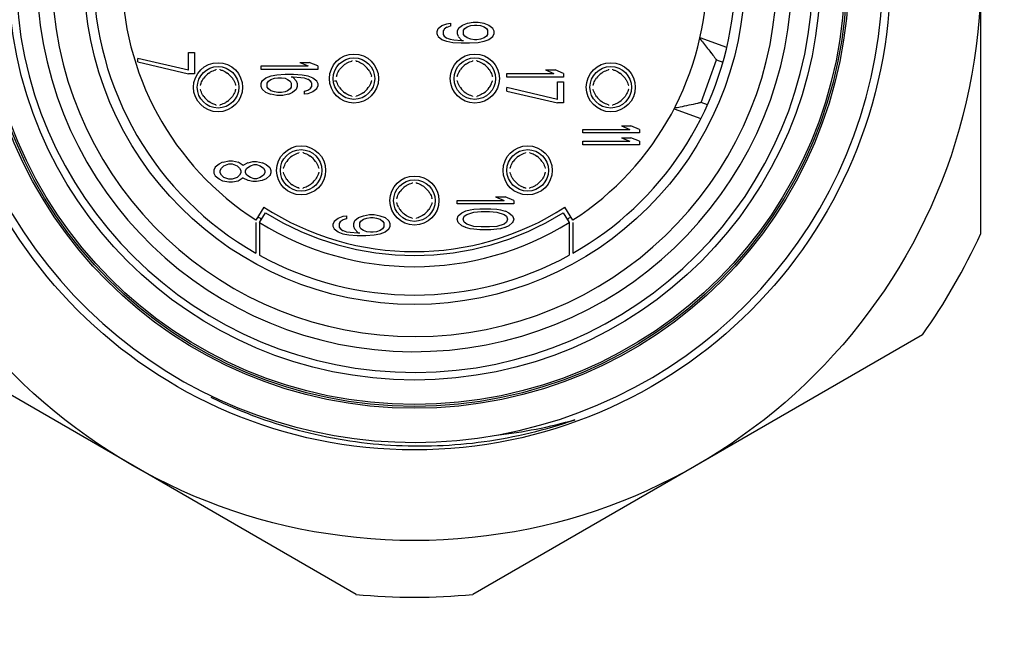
# Model space of a CAD drawing. Header units: millimetres. Extents: x 5828 to 6704, y 123 to 421.
# Tile 65 of 256: x 6341.953 to 6343.257, y 226.993 to 227.818. Entities that reach past the tile are written whole.
import ezdxf

# ---------------------------------------------------------------- set-up
doc = ezdxf.new("R2010")
doc.units = ezdxf.units.MM
doc.layers.add('外形图', color=7, linetype='Continuous')
doc.layers.add('尺寸标注', color=7, linetype='Continuous')
doc.styles.add('微软雅黑', font='msyh.ttc', dxfattribs={"height": 1.5})
doc.dimstyles.new('尺寸标注_1_20比例', dxfattribs={"dimtxt": 1.5, "dimasz": 1.25, "dimexe": 0.5, "dimexo": 0.4, "dimgap": 0.5, "dimtad": 1, "dimdec": 1, "dimlfac": 20, "dimdsep": 46, "dimtxsty": '微软雅黑', "dimcen": 0.09, "dimadec": 0, "dimazin": 0, "dimtp": 0.01, "dimtm": 0.01, "dimtfac": 1, "dimtdec": 1, "dimtofl": 0, "dimtmove": 0, "dimatfit": 3, "dimfxl": 1, "dimtolj": 1, "dimarcsym": 0})

# ---------------------------------------------------------------- blocks, each defined once
blk = doc.blocks.new('*D1070')
at = {"layer": 'Defpoints', "color": 0}
for p in [(6340.876, 234.8693), (6346.4981, 225.3693), (6353.0302, 225.3693)]:
    blk.add_point(p, dxfattribs=at)
at = {"layer": '尺寸标注', "color": 0, "lineweight": -2}
for p, q in [((6341.276, 234.8693), (6353.5302, 234.8693)), ((6353.0302, 233.6193), (6353.0302, 226.6193)), ((6346.8981, 225.3693), (6353.5302, 225.3693))]:
    blk.add_line(p, q, dxfattribs=at)
at = {"layer": '尺寸标注', "color": 0}
for points in [[(6353.2385, 233.6193), (6352.8218, 233.6193), (6353.0302, 234.8693)], [(6352.8218, 226.6193), (6353.2385, 226.6193), (6353.0302, 225.3693)]]:
    blk.add_solid(points, dxfattribs=at)
at = {"layer": '尺寸标注', "color": 0, "insert": (6351.7564, 230.1193), "char_height": 1.5, "attachment_point": 5, "rotation": 90, "style": '微软雅黑'}
blk.add_mtext('\\A1;\\A1;{\\fAlibaba PuHuiTi 3.0 55 Regular|b0|i0|c134|p18;190}', dxfattribs=at)

msp = doc.modelspace()

# ---------------------------------------------------------------- linework, layer by layer
at = {"layer": '外形图', "linetype": 'ByBlock'}
for p, q in [((6343.226, 227.5352), (6343.226, 228.2226)), ((6342.5074, 227.8065), (6342.5124, 227.8106)), ((6342.5124, 227.8106), (6342.5191, 227.813)), ((6342.5191, 227.8085), (6342.5153, 227.8057)), ((6342.5235, 227.8098), (6342.5188, 227.8082)), ((6342.5191, 227.813), (6342.5235, 227.8137)), ((6342.5236, 227.8136), (6342.5236, 227.8096)), ((6342.5345, 227.8072), (6342.5395, 227.8113)), ((6342.5395, 227.8113), (6342.5463, 227.8138)), ((6342.5427, 227.8067), (6342.5459, 227.809)), ((6342.5459, 227.809), (6342.5507, 227.8106)), ((6342.5463, 227.8138), (6342.5539, 227.8152)), ((6342.5507, 227.8106), (6342.5555, 227.8113)), ((6342.5539, 227.8152), (6342.5603, 227.8152)), ((6342.5555, 227.8113), (6342.5587, 227.8113)), ((6342.5587, 227.8113), (6342.5635, 227.8106)), ((6342.5603, 227.8152), (6342.5682, 227.8137)), ((6342.5635, 227.8106), (6342.5682, 227.809)), ((6342.5679, 227.8138), (6342.5746, 227.8113)), ((6342.5682, 227.809), (6342.5714, 227.8067)), ((6342.5746, 227.8113), (6342.5797, 227.8072)), ((6342.506, 227.8028), (6342.5076, 227.8067)), ((6342.506, 227.7996), (6342.506, 227.8028)), ((6342.5075, 227.796), (6342.506, 227.7996)), ((6342.5124, 227.7918), (6342.5073, 227.7959)), ((6342.5154, 227.8056), (6342.514, 227.8036)), ((6342.514, 227.8035), (6342.514, 227.7988)), ((6342.514, 227.7988), (6342.5156, 227.7965)), ((6342.5153, 227.7967), (6342.5191, 227.7939)), ((6342.5331, 227.8036), (6342.5347, 227.8074)), ((6342.5331, 227.7996), (6342.5331, 227.8035)), ((6342.5346, 227.796), (6342.5331, 227.7996)), ((6342.5345, 227.7959), (6342.5385, 227.7914)), ((6342.5411, 227.8043), (6342.5427, 227.8067)), ((6342.5411, 227.7988), (6342.5411, 227.8043)), ((6342.5427, 227.7965), (6342.5411, 227.7988)), ((6342.5459, 227.7942), (6342.5427, 227.7965)), ((6342.5714, 227.7965), (6342.5682, 227.7942)), ((6342.5714, 227.8067), (6342.573, 227.8043)), ((6342.573, 227.7988), (6342.5714, 227.7965)), ((6342.573, 227.8043), (6342.573, 227.7988)), ((6342.5797, 227.7959), (6342.5746, 227.7918)), ((6342.581, 227.7996), (6342.5794, 227.7957)), ((6342.5795, 227.8071), (6342.581, 227.8036)), ((6342.581, 227.8035), (6342.581, 227.7996)), ((6342.5191, 227.7893), (6342.5124, 227.7918)), ((6342.5267, 227.7879), (6342.5188, 227.7895)), ((6342.5192, 227.794), (6342.5235, 227.7926)), ((6342.5235, 227.7926), (6342.5283, 227.7918)), ((6342.5379, 227.7871), (6342.5267, 227.7879)), ((6342.5283, 227.7918), (6342.5385, 227.791)), ((6342.5491, 227.7871), (6342.5379, 227.7871)), ((6342.5385, 227.791), (6342.5411, 227.791)), ((6342.5507, 227.7926), (6342.5459, 227.7942)), ((6342.5603, 227.7879), (6342.5491, 227.7871)), ((6342.5555, 227.7918), (6342.5507, 227.7926)), ((6342.5587, 227.7918), (6342.5555, 227.7918)), ((6342.5635, 227.7926), (6342.5587, 227.7918)), ((6342.5678, 227.7894), (6342.5603, 227.7879)), ((6342.5682, 227.7942), (6342.5635, 227.7926)), ((6342.5746, 227.7918), (6342.5679, 227.7893)), ((6342.8897, 227.7815), (6342.8542, 227.7944)), ((6342.177, 227.7749), (6342.185, 227.7749)), ((6342.177, 227.7514), (6342.177, 227.7749)), ((6342.185, 227.7749), (6342.185, 227.7467)), ((6342.177, 227.7514), (6342.11, 227.7671)), ((6342.11, 227.7624), (6342.11, 227.7671)), ((6342.11, 227.7624), (6342.177, 227.7467)), ((6342.273, 227.7572), (6342.3352, 227.7572)), ((6342.273, 227.7525), (6342.273, 227.7572)), ((6342.3241, 227.7619), (6342.3368, 227.7619)), ((6342.3241, 227.7619), (6342.3352, 227.7572)), ((6342.348, 227.7572), (6342.3368, 227.7619)), ((6342.348, 227.7572), (6342.348, 227.7525)), ((6342.8557, 227.7087), (6342.8762, 227.7651)), ((6342.8762, 227.7651), (6342.8846, 227.7621)), ((6342.185, 227.7467), (6342.177, 227.7467)), ((6342.348, 227.7525), (6342.273, 227.7525)), ((6342.2794, 227.7416), (6342.2862, 227.744)), ((6342.2862, 227.744), (6342.2937, 227.7455)), ((6342.2937, 227.7455), (6342.3049, 227.7462)), ((6342.3049, 227.7462), (6342.3161, 227.7462)), ((6342.3161, 227.7462), (6342.3273, 227.7455)), ((6342.3273, 227.7455), (6342.3352, 227.7439)), ((6342.3349, 227.744), (6342.3416, 227.7416)), ((6342.5985, 227.7472), (6342.6607, 227.7472)), ((6342.5985, 227.7425), (6342.5985, 227.7472)), ((6342.6735, 227.7425), (6342.5985, 227.7425)), ((6342.6496, 227.7519), (6342.6623, 227.7519)), ((6342.6496, 227.7519), (6342.6607, 227.7472)), ((6342.6735, 227.7472), (6342.6623, 227.7519)), ((6342.6735, 227.7472), (6342.6735, 227.7425)), ((6342.273, 227.7338), (6342.2746, 227.7377)), ((6342.273, 227.7298), (6342.273, 227.7338)), ((6342.2745, 227.7262), (6342.273, 227.7298)), ((6342.2744, 227.7375), (6342.2794, 227.7416)), ((6342.281, 227.7345), (6342.2826, 227.7369)), ((6342.281, 227.7291), (6342.281, 227.7345)), ((6342.2826, 227.7369), (6342.2858, 227.7392)), ((6342.2858, 227.7392), (6342.2906, 227.7408)), ((6342.2906, 227.7408), (6342.2953, 227.7416)), ((6342.2953, 227.7416), (6342.3001, 227.7416)), ((6342.3001, 227.7416), (6342.3049, 227.7408)), ((6342.3049, 227.7408), (6342.3081, 227.7392)), ((6342.3081, 227.7392), (6342.3113, 227.7369)), ((6342.3113, 227.7369), (6342.3129, 227.7345)), ((6342.3155, 227.7423), (6342.3129, 227.7423)), ((6342.3129, 227.7345), (6342.3129, 227.7291)), ((6342.3257, 227.7416), (6342.3155, 227.7424)), ((6342.3195, 227.7374), (6342.3155, 227.742)), ((6342.3209, 227.7298), (6342.3193, 227.7259)), ((6342.3194, 227.7374), (6342.3209, 227.7338)), ((6342.3209, 227.7338), (6342.3209, 227.7298)), ((6342.3305, 227.7408), (6342.3257, 227.7416)), ((6342.3348, 227.7393), (6342.3305, 227.7408)), ((6342.3387, 227.7367), (6342.3349, 227.7395)), ((6342.34, 227.7346), (6342.3384, 227.7369)), ((6342.3386, 227.7278), (6342.34, 227.7298)), ((6342.34, 227.7298), (6342.34, 227.7345)), ((6342.3416, 227.7416), (6342.3467, 227.7374)), ((6342.348, 227.7306), (6342.3464, 227.7267)), ((6342.3465, 227.7373), (6342.348, 227.7338)), ((6342.348, 227.7338), (6342.348, 227.7306)), ((6342.6655, 227.7362), (6342.6735, 227.7362)), ((6342.6655, 227.7128), (6342.6655, 227.7362)), ((6342.6735, 227.7362), (6342.6735, 227.7081)), ((6342.2794, 227.722), (6342.2743, 227.7262)), ((6342.2861, 227.7195), (6342.2794, 227.722)), ((6342.2826, 227.7267), (6342.281, 227.7291)), ((6342.2858, 227.7244), (6342.2826, 227.7267)), ((6342.2906, 227.7228), (6342.2858, 227.7244)), ((6342.2937, 227.7181), (6342.2858, 227.7197)), ((6342.2953, 227.722), (6342.2906, 227.7228)), ((6342.3017, 227.7181), (6342.2937, 227.7181)), ((6342.3001, 227.722), (6342.2953, 227.722)), ((6342.3049, 227.7228), (6342.3001, 227.722)), ((6342.3093, 227.7196), (6342.3017, 227.7181)), ((6342.3081, 227.7244), (6342.3049, 227.7228)), ((6342.3113, 227.7267), (6342.3081, 227.7244)), ((6342.3145, 227.722), (6342.3093, 227.7195)), ((6342.3129, 227.7291), (6342.3113, 227.7267)), ((6342.3195, 227.7261), (6342.3145, 227.722)), ((6342.3305, 227.7236), (6342.3352, 227.7252)), ((6342.3305, 227.7198), (6342.3305, 227.7238)), ((6342.3349, 227.7204), (6342.3305, 227.7197)), ((6342.3349, 227.7249), (6342.3387, 227.7277)), ((6342.3416, 227.7228), (6342.3349, 227.7203)), ((6342.3467, 227.7269), (6342.3416, 227.7228)), ((6342.6655, 227.7128), (6342.5985, 227.7284)), ((6342.5985, 227.7237), (6342.5985, 227.7284)), ((6342.5985, 227.7237), (6342.6655, 227.7081)), ((6342.6735, 227.7081), (6342.6655, 227.7081)), ((6342.8641, 227.7057), (6342.8557, 227.7087)), ((6342.82, 227.7005), (6342.8555, 227.6875)), ((6342.7501, 227.6779), (6342.7628, 227.6779)), ((6342.7501, 227.6779), (6342.7612, 227.6732)), ((6342.774, 227.6732), (6342.7628, 227.6779)), ((6342.699, 227.6732), (6342.7612, 227.6732)), ((6342.699, 227.6685), (6342.699, 227.6732)), ((6342.774, 227.6685), (6342.699, 227.6685)), ((6342.774, 227.6732), (6342.774, 227.6685)), ((6342.699, 227.6576), (6342.7612, 227.6576)), ((6342.699, 227.6529), (6342.699, 227.6576)), ((6342.774, 227.6529), (6342.699, 227.6529)), ((6342.7501, 227.6622), (6342.7628, 227.6622)), ((6342.7501, 227.6622), (6342.7612, 227.6576)), ((6342.774, 227.6576), (6342.7628, 227.6622)), ((6342.774, 227.6576), (6342.774, 227.6529)), ((6342.2124, 227.6234), (6342.2174, 227.6275)), ((6342.2174, 227.6275), (6342.2225, 227.63)), ((6342.2226, 227.6299), (6342.2301, 227.6314)), ((6342.2238, 227.6251), (6342.2302, 227.6275)), ((6342.2301, 227.6314), (6342.2349, 227.6314)), ((6342.2302, 227.6275), (6342.2349, 227.6275)), ((6342.2349, 227.6275), (6342.2413, 227.6251)), ((6342.235, 227.6314), (6342.2429, 227.6298)), ((6342.2426, 227.63), (6342.2491, 227.6258)), ((6342.2491, 227.6258), (6342.2561, 227.6292)), ((6342.2561, 227.6291), (6342.262, 227.6306)), ((6342.2589, 227.6251), (6342.2637, 227.6267)), ((6342.2621, 227.6306), (6342.2669, 227.6306)), ((6342.2637, 227.6267), (6342.2669, 227.6267)), ((6342.2669, 227.6306), (6342.2748, 227.629)), ((6342.2669, 227.6267), (6342.2716, 227.6251)), ((6342.2745, 227.6292), (6342.2796, 227.6267)), ((6342.2796, 227.6267), (6342.2847, 227.6226)), ((6342.211, 227.6197), (6342.2126, 227.6236)), ((6342.211, 227.6149), (6342.211, 227.6197)), ((6342.2125, 227.6114), (6342.211, 227.6149)), ((6342.219, 227.6189), (6342.2206, 227.622)), ((6342.219, 227.6157), (6342.219, 227.6189)), ((6342.2206, 227.6126), (6342.219, 227.6157)), ((6342.2206, 227.622), (6342.2238, 227.6251)), ((6342.2238, 227.6095), (6342.2206, 227.6126)), ((6342.2413, 227.6251), (6342.2445, 227.622)), ((6342.2445, 227.6126), (6342.2413, 227.6095)), ((6342.2445, 227.622), (6342.2461, 227.6189)), ((6342.2461, 227.6157), (6342.2445, 227.6126)), ((6342.2461, 227.6189), (6342.2461, 227.6157)), ((6342.2525, 227.6189), (6342.2541, 227.622)), ((6342.2525, 227.6157), (6342.2525, 227.6189)), ((6342.2541, 227.6126), (6342.2525, 227.6157)), ((6342.2541, 227.622), (6342.2589, 227.6251)), ((6342.2589, 227.6095), (6342.2541, 227.6126)), ((6342.2716, 227.6251), (6342.2764, 227.622)), ((6342.2764, 227.6126), (6342.2716, 227.6095)), ((6342.2764, 227.622), (6342.278, 227.6189)), ((6342.278, 227.6157), (6342.2764, 227.6126)), ((6342.278, 227.6189), (6342.278, 227.6157)), ((6342.286, 227.6157), (6342.2844, 227.6118)), ((6342.2845, 227.6225), (6342.286, 227.6189)), ((6342.286, 227.6189), (6342.286, 227.6157)), ((6342.2174, 227.6072), (6342.2123, 227.6113)), ((6342.2225, 227.6046), (6342.2174, 227.6072)), ((6342.2301, 227.6032), (6342.2222, 227.6048)), ((6342.2302, 227.6072), (6342.2238, 227.6095)), ((6342.2349, 227.6032), (6342.2301, 227.6032)), ((6342.2349, 227.6072), (6342.2302, 227.6072)), ((6342.2413, 227.6095), (6342.2349, 227.6072)), ((6342.2425, 227.6047), (6342.235, 227.6032)), ((6342.2491, 227.6089), (6342.2426, 227.6046)), ((6342.2561, 227.6054), (6342.2491, 227.6088)), ((6342.262, 227.604), (6342.2557, 227.6056)), ((6342.2637, 227.6079), (6342.2589, 227.6095)), ((6342.2669, 227.604), (6342.2621, 227.604)), ((6342.2669, 227.6079), (6342.2637, 227.6079)), ((6342.2716, 227.6095), (6342.2669, 227.6079)), ((6342.2744, 227.6055), (6342.2669, 227.604)), ((6342.2796, 227.6079), (6342.2745, 227.6054)), ((6342.2847, 227.612), (6342.2796, 227.6079)), ((6342.5325, 227.5792), (6342.5947, 227.5792)), ((6342.5325, 227.5745), (6342.5325, 227.5792)), ((6342.6075, 227.5745), (6342.5325, 227.5745)), ((6342.5836, 227.5839), (6342.5963, 227.5839)), ((6342.5836, 227.5839), (6342.5947, 227.5792)), ((6342.6075, 227.5792), (6342.5963, 227.5839)), ((6342.6075, 227.5792), (6342.6075, 227.5745)), ((6342.2768, 227.57), (6342.266, 227.5532)), ((6342.271, 227.55), (6342.2789, 227.5628)), ((6342.4088, 227.5589), (6342.4164, 227.5604)), ((6342.4164, 227.5604), (6342.4228, 227.5604)), ((6342.4228, 227.5604), (6342.4307, 227.5588)), ((6342.5339, 227.5587), (6342.5389, 227.5628)), ((6342.5389, 227.5628), (6342.544, 227.5653)), ((6342.5421, 227.5581), (6342.5453, 227.5604)), ((6342.5441, 227.5652), (6342.55, 227.5667)), ((6342.5453, 227.5604), (6342.5548, 227.5636)), ((6342.55, 227.5667), (6342.5548, 227.5675)), ((6342.5548, 227.5675), (6342.5628, 227.5682)), ((6342.5548, 227.5636), (6342.5644, 227.5643)), ((6342.5628, 227.5682), (6342.5772, 227.5682)), ((6342.5644, 227.5643), (6342.5756, 227.5643)), ((6342.5756, 227.5643), (6342.5852, 227.5636)), ((6342.5772, 227.5682), (6342.5852, 227.5675)), ((6342.5852, 227.5675), (6342.59, 227.5667)), ((6342.5852, 227.5636), (6342.5947, 227.5604)), ((6342.59, 227.5667), (6342.5963, 227.5651)), ((6342.5947, 227.5604), (6342.5979, 227.5581)), ((6342.596, 227.5653), (6342.6011, 227.5628)), ((6342.6011, 227.5628), (6342.6061, 227.5587)), ((6342.6731, 227.5628), (6342.681, 227.55)), ((6342.686, 227.5532), (6342.6752, 227.57)), ((6342.266, 227.55), (6342.266, 227.5094)), ((6342.271, 227.55), (6342.271, 227.5066)), ((6342.3685, 227.5479), (6342.3701, 227.5518)), ((6342.3685, 227.5447), (6342.3685, 227.5479)), ((6342.3699, 227.5516), (6342.3749, 227.5557)), ((6342.3749, 227.5557), (6342.3816, 227.5582)), ((6342.3779, 227.5507), (6342.3765, 227.5487)), ((6342.3765, 227.5487), (6342.3765, 227.5439)), ((6342.3816, 227.5536), (6342.3778, 227.5508)), ((6342.386, 227.5549), (6342.3813, 227.5533)), ((6342.3816, 227.5581), (6342.386, 227.5588)), ((6342.3861, 227.5587), (6342.3861, 227.5547)), ((6342.3956, 227.5487), (6342.3972, 227.5526)), ((6342.3956, 227.5447), (6342.3956, 227.5487)), ((6342.397, 227.5524), (6342.402, 227.5565)), ((6342.402, 227.5565), (6342.4088, 227.5589)), ((6342.4036, 227.5494), (6342.4052, 227.5518)), ((6342.4036, 227.544), (6342.4036, 227.5494)), ((6342.4052, 227.5518), (6342.4084, 227.5541)), ((6342.4084, 227.5541), (6342.4132, 227.5557)), ((6342.4132, 227.5557), (6342.418, 227.5565)), ((6342.418, 227.5565), (6342.4212, 227.5565)), ((6342.4212, 227.5565), (6342.426, 227.5557)), ((6342.426, 227.5557), (6342.4307, 227.5541)), ((6342.4304, 227.5589), (6342.4371, 227.5565)), ((6342.4307, 227.5541), (6342.4339, 227.5518)), ((6342.4339, 227.5518), (6342.4355, 227.5494)), ((6342.4355, 227.5494), (6342.4355, 227.544)), ((6342.4371, 227.5565), (6342.4422, 227.5523)), ((6342.442, 227.5523), (6342.4435, 227.5487)), ((6342.4435, 227.5487), (6342.4435, 227.5447)), ((6342.5325, 227.5542), (6342.5341, 227.5589)), ((6342.534, 227.5498), (6342.5325, 227.5541)), ((6342.5389, 227.5456), (6342.5339, 227.5497)), ((6342.5405, 227.5542), (6342.5421, 227.5581)), ((6342.5421, 227.5503), (6342.5405, 227.5542)), ((6342.5453, 227.5479), (6342.5421, 227.5503)), ((6342.5548, 227.5448), (6342.5453, 227.5479)), ((6342.5947, 227.5479), (6342.5852, 227.5448)), ((6342.5979, 227.5503), (6342.5947, 227.5479)), ((6342.5979, 227.5581), (6342.5995, 227.5542)), ((6342.5995, 227.5542), (6342.5979, 227.5503)), ((6342.6061, 227.5497), (6342.6011, 227.5456)), ((6342.6075, 227.5541), (6342.6059, 227.5495)), ((6342.606, 227.5586), (6342.6075, 227.5542)), ((6342.681, 227.55), (6342.681, 227.5066)), ((6342.686, 227.55), (6342.686, 227.5094)), ((6342.37, 227.5411), (6342.3685, 227.5447)), ((6342.3749, 227.5369), (6342.3698, 227.5411)), ((6342.3816, 227.5344), (6342.3749, 227.5369)), ((6342.3765, 227.5439), (6342.3781, 227.5416)), ((6342.3778, 227.5418), (6342.3816, 227.539)), ((6342.3892, 227.533), (6342.3813, 227.5346)), ((6342.3817, 227.5391), (6342.386, 227.5377)), ((6342.386, 227.5377), (6342.3908, 227.5369)), ((6342.3908, 227.5369), (6342.401, 227.5361)), ((6342.3971, 227.5411), (6342.3956, 227.5447)), ((6342.397, 227.5411), (6342.401, 227.5365)), ((6342.401, 227.5362), (6342.4036, 227.5362)), ((6342.4052, 227.5416), (6342.4036, 227.544)), ((6342.4084, 227.5393), (6342.4052, 227.5416)), ((6342.4132, 227.5377), (6342.4084, 227.5393)), ((6342.418, 227.5369), (6342.4132, 227.5377)), ((6342.4212, 227.5369), (6342.418, 227.5369)), ((6342.426, 227.5377), (6342.4212, 227.5369)), ((6342.4303, 227.5345), (6342.4228, 227.533)), ((6342.4307, 227.5393), (6342.426, 227.5377)), ((6342.4371, 227.5369), (6342.4304, 227.5344)), ((6342.4339, 227.5416), (6342.4307, 227.5393)), ((6342.4355, 227.544), (6342.4339, 227.5416)), ((6342.4422, 227.541), (6342.4371, 227.5369)), ((6342.4435, 227.5447), (6342.4419, 227.5408)), ((6342.544, 227.5431), (6342.5389, 227.5456)), ((6342.55, 227.5417), (6342.5437, 227.5432)), ((6342.5548, 227.5409), (6342.55, 227.5417)), ((6342.5644, 227.544), (6342.5548, 227.5448)), ((6342.5628, 227.5401), (6342.5548, 227.5409)), ((6342.5772, 227.5401), (6342.5628, 227.5401)), ((6342.5756, 227.544), (6342.5644, 227.544)), ((6342.5852, 227.5448), (6342.5756, 227.544)), ((6342.5852, 227.5409), (6342.5772, 227.5401)), ((6342.59, 227.5417), (6342.5852, 227.5409)), ((6342.5959, 227.5431), (6342.59, 227.5417)), ((6342.6011, 227.5456), (6342.596, 227.5431)), ((6342.4004, 227.5322), (6342.3892, 227.533)), ((6342.4116, 227.5322), (6342.4004, 227.5322)), ((6342.4228, 227.533), (6342.4116, 227.5322)), ((6342.3987, 227.0575), (6341.8034, 227.4012)), ((6343.1487, 227.4012), (6342.5534, 227.0575))]:
    msp.add_line(p, q, dxfattribs=at)
for centre, radius in [((6342.476, 227.8789), 0.75), ((6342.476, 227.8789), 0.63), ((6342.476, 227.8789), 0.575), ((6342.476, 227.8789), 0.5725), ((6342.476, 227.8789), 0.57), ((6342.476, 227.8789), 0.5375), ((6342.476, 227.8789), 0.4375), ((6342.396, 227.7404), 0.0325), ((6342.556, 227.7404), 0.0325), ((6342.216, 227.7289), 0.0325), ((6342.216, 227.7289), 0.0275), ((6342.396, 227.7404), 0.0275), ((6342.556, 227.7404), 0.0275), ((6342.736, 227.7289), 0.0325), ((6342.736, 227.7289), 0.0275), ((6342.326, 227.6189), 0.0325), ((6342.626, 227.6189), 0.0325), ((6342.326, 227.6189), 0.0275), ((6342.626, 227.6189), 0.0275), ((6342.476, 227.5789), 0.0325), ((6342.476, 227.5789), 0.0275)]:
    msp.add_circle(centre, radius, dxfattribs=at)
for centre, radius, start, end in [((6342.476, 227.8789), 0.62, 200.6935, 159.3065), ((6342.476, 227.8789), 0.5, 184.9239, 175.0761), ((6342.476, 227.8789), 0.48, 185.9501, 174.0499), ((6342.476, 227.8789), 0.425, 119.6116, 240.3884), ((6342.476, 227.8789), 0.3875, 122.8155, 237.1845), ((6342.476, 227.8789), 0.3875, 302.8155, 57.1845), ((6342.476, 227.8789), 0.5275, 180.3696, 0), ((6342.476, 227.8789), 0.425, 299.6116, 353.2437), ((6343.1914, 228.0259), 0.409, 217.8812, 218.9971), ((6342.4015, 227.7348), 0.0301, 125.5125, 144.4866), ((6342.3905, 227.7348), 0.0301, 35.5126, 54.4866), ((6342.5615, 227.7348), 0.0301, 125.5125, 144.4866), ((6342.5505, 227.7348), 0.0301, 35.5126, 54.4866), ((6343.0786, 227.9348), 0.2641, 219.043, 219.9803), ((6342.2215, 227.7233), 0.0301, 125.5125, 144.4866), ((6342.2105, 227.7233), 0.0301, 35.5126, 54.4866), ((6342.7415, 227.7233), 0.0301, 125.5125, 144.4866), ((6342.7305, 227.7233), 0.0301, 35.5126, 54.4866), ((6342.5515, 227.7452), 0.0289, 324.5127, 335.9777), ((6342.5529, 227.7445), 0.0273, 336.0143, 344.8513), ((6342.2215, 227.7344), 0.0301, 215.5126, 234.4866), ((6342.2105, 227.7344), 0.0301, 305.5126, 324.4866), ((6342.4015, 227.7459), 0.0301, 215.5126, 234.4866), ((6342.3905, 227.7459), 0.0301, 305.5126, 324.4866), ((6342.5615, 227.7459), 0.0301, 215.5126, 234.4866), ((6342.5505, 227.7459), 0.0301, 305.5126, 324.4866), ((6342.7415, 227.7344), 0.0301, 215.5126, 234.4866), ((6342.7305, 227.7344), 0.0301, 305.5126, 324.4866), ((6342.9049, 227.4302), 0.2828, 100.0195, 100.9172), ((6342.3315, 227.6133), 0.0301, 125.5125, 144.4866), ((6342.3205, 227.6133), 0.0301, 35.5126, 54.4866), ((6342.6315, 227.6133), 0.0301, 125.5125, 144.4866), ((6342.6205, 227.6133), 0.0301, 35.5126, 54.4866), ((6342.3315, 227.6244), 0.0301, 215.5126, 234.4866), ((6342.3205, 227.6244), 0.0301, 305.5126, 324.4866), ((6342.6315, 227.6244), 0.0301, 215.5126, 234.4866), ((6342.6309, 227.6235), 0.029, 234.5243, 244.1308), ((6342.6205, 227.6244), 0.0301, 305.5126, 324.4866), ((6342.4815, 227.5733), 0.0301, 125.5125, 144.4866), ((6342.4705, 227.5733), 0.0301, 35.5126, 54.4866), ((6342.6302, 227.6221), 0.0274, 244.1311, 254.8283), ((6342.476, 227.8789), 0.3675, 237.1845, 302.8155), ((6342.476, 227.8789), 0.3725, 238.0599, 301.9401), ((6342.4807, 227.5838), 0.0291, 207.9689, 215.4635), ((6342.4815, 227.5843), 0.03, 215.4871, 229.1522), ((6342.4813, 227.5842), 0.0298, 229.1558, 234.5447), ((6342.4705, 227.5844), 0.0301, 305.5126, 324.4866), ((6342.476, 227.8789), 0.3825, 237.1845, 238.0538), ((6342.476, 227.8789), 0.3875, 238.0599, 301.9401), ((6342.476, 227.8789), 0.3825, 302.0022, 302.8155), ((6342.476, 227.8789), 0.825, 324.62, 335.38), ((6342.476, 227.8789), 0.425, 241.1608, 298.8392), ((6342.5176, 227.8871), 0.6222, 276.1972, 285.9635), ((6342.476, 227.8789), 0.825, 264.62, 275.38)]:
    msp.add_arc(centre, radius, start, end, dxfattribs=at)
for points, knots in [([(6342.8534, 227.7938), (6342.8547, 227.7923), (6342.8599, 227.786), (6342.8648, 227.7795), (6342.8685, 227.7747)], [0, 0, 0, 0, 0.249457, 1, 1, 1, 1]), ([(6342.384, 227.7593), (6342.3847, 227.7598), (6342.3875, 227.7616), (6342.3906, 227.763), (6342.393, 227.7636)], [0, 0, 0, 0, 0.250556, 1, 1, 1, 1]), ([(6342.3931, 227.7642), (6342.3931, 227.7641), (6342.3931, 227.7639), (6342.3931, 227.7638), (6342.393, 227.7636), (6342.393, 227.7636)], [0, 0, 0, 0, 0.462917, 0.782321, 1, 1, 1, 1]), ([(6342.399, 227.7636), (6342.399, 227.7636), (6342.3989, 227.7638), (6342.3989, 227.7639), (6342.3989, 227.7641), (6342.3989, 227.7642)], [0, 0, 0, 0, 0.217683, 0.53709, 1, 1, 1, 1]), ([(6342.399, 227.7636), (6342.3998, 227.7634), (6342.403, 227.7624), (6342.4059, 227.7608), (6342.408, 227.7593)], [0, 0, 0, 0, 0.250564, 1, 1, 1, 1]), ([(6342.544, 227.7593), (6342.5447, 227.7598), (6342.5475, 227.7616), (6342.5506, 227.763), (6342.553, 227.7636)], [0, 0, 0, 0, 0.250556, 1, 1, 1, 1]), ([(6342.5531, 227.7642), (6342.5531, 227.7641), (6342.5531, 227.7639), (6342.5531, 227.7638), (6342.553, 227.7636), (6342.553, 227.7636)], [0, 0, 0, 0, 0.462917, 0.782321, 1, 1, 1, 1]), ([(6342.559, 227.7636), (6342.559, 227.7636), (6342.5589, 227.7638), (6342.5589, 227.7639), (6342.5589, 227.7641), (6342.5589, 227.7642)], [0, 0, 0, 0, 0.217683, 0.53709, 1, 1, 1, 1]), ([(6342.559, 227.7636), (6342.5598, 227.7634), (6342.563, 227.7624), (6342.5659, 227.7608), (6342.568, 227.7593)], [0, 0, 0, 0, 0.250564, 1, 1, 1, 1]), ([(6342.204, 227.7478), (6342.2047, 227.7483), (6342.2075, 227.7501), (6342.2106, 227.7515), (6342.213, 227.7521)], [0, 0, 0, 0, 0.250556, 1, 1, 1, 1]), ([(6342.2131, 227.7527), (6342.2131, 227.7526), (6342.2131, 227.7524), (6342.2131, 227.7523), (6342.213, 227.7521), (6342.213, 227.7521)], [0, 0, 0, 0, 0.462917, 0.782321, 1, 1, 1, 1]), ([(6342.219, 227.7521), (6342.219, 227.7521), (6342.2189, 227.7523), (6342.2189, 227.7524), (6342.2189, 227.7526), (6342.2189, 227.7527)], [0, 0, 0, 0, 0.217683, 0.53709, 1, 1, 1, 1]), ([(6342.219, 227.7521), (6342.2198, 227.7519), (6342.223, 227.7509), (6342.2259, 227.7493), (6342.228, 227.7478)], [0, 0, 0, 0, 0.250564, 1, 1, 1, 1]), ([(6342.3728, 227.7434), (6342.3728, 227.7433), (6342.3726, 227.7433), (6342.3724, 227.7433), (6342.3723, 227.7432), (6342.3722, 227.7432)], [0, 0, 0, 0, 0.217683, 0.53709, 1, 1, 1, 1]), ([(6342.3728, 227.7434), (6342.373, 227.7442), (6342.374, 227.7473), (6342.3756, 227.7503), (6342.377, 227.7523)], [0, 0, 0, 0, 0.250564, 1, 1, 1, 1]), ([(6342.415, 227.7523), (6342.4155, 227.7517), (6342.4173, 227.7489), (6342.4186, 227.7458), (6342.4193, 227.7434)], [0, 0, 0, 0, 0.250556, 1, 1, 1, 1]), ([(6342.4198, 227.7432), (6342.4198, 227.7432), (6342.4196, 227.7433), (6342.4194, 227.7433), (6342.4192, 227.7433), (6342.4193, 227.7434)], [0, 0, 0, 0, 0.462917, 0.782321, 1, 1, 1, 1]), ([(6342.5328, 227.7434), (6342.5328, 227.7433), (6342.5326, 227.7433), (6342.5324, 227.7433), (6342.5323, 227.7432), (6342.5322, 227.7432)], [0, 0, 0, 0, 0.217683, 0.53709, 1, 1, 1, 1]), ([(6342.5328, 227.7434), (6342.533, 227.7442), (6342.534, 227.7473), (6342.5356, 227.7503), (6342.537, 227.7523)], [0, 0, 0, 0, 0.250564, 1, 1, 1, 1]), ([(6342.575, 227.7523), (6342.5755, 227.7517), (6342.5773, 227.7489), (6342.5786, 227.7458), (6342.5793, 227.7434)], [0, 0, 0, 0, 0.250556, 1, 1, 1, 1]), ([(6342.5798, 227.7432), (6342.5798, 227.7432), (6342.5796, 227.7433), (6342.5794, 227.7433), (6342.5792, 227.7433), (6342.5793, 227.7434)], [0, 0, 0, 0, 0.462917, 0.782321, 1, 1, 1, 1]), ([(6342.724, 227.7478), (6342.7247, 227.7483), (6342.7275, 227.7501), (6342.7306, 227.7515), (6342.733, 227.7521)], [0, 0, 0, 0, 0.250556, 1, 1, 1, 1]), ([(6342.7331, 227.7527), (6342.7331, 227.7526), (6342.7331, 227.7524), (6342.7331, 227.7523), (6342.733, 227.7521), (6342.733, 227.7521)], [0, 0, 0, 0, 0.462917, 0.782321, 1, 1, 1, 1]), ([(6342.739, 227.7521), (6342.739, 227.7521), (6342.7389, 227.7523), (6342.7389, 227.7524), (6342.7389, 227.7526), (6342.7389, 227.7527)], [0, 0, 0, 0, 0.217683, 0.53709, 1, 1, 1, 1]), ([(6342.739, 227.7521), (6342.7398, 227.7519), (6342.743, 227.7509), (6342.7459, 227.7493), (6342.748, 227.7478)], [0, 0, 0, 0, 0.250564, 1, 1, 1, 1]), ([(6342.1928, 227.7319), (6342.1928, 227.7318), (6342.1926, 227.7318), (6342.1924, 227.7318), (6342.1923, 227.7317), (6342.1922, 227.7317)], [0, 0, 0, 0, 0.217683, 0.53709, 1, 1, 1, 1]), ([(6342.1928, 227.7319), (6342.193, 227.7327), (6342.194, 227.7358), (6342.1956, 227.7388), (6342.197, 227.7408)], [0, 0, 0, 0, 0.250564, 1, 1, 1, 1]), ([(6342.235, 227.7408), (6342.2355, 227.7402), (6342.2373, 227.7374), (6342.2386, 227.7343), (6342.2393, 227.7319)], [0, 0, 0, 0, 0.250556, 1, 1, 1, 1]), ([(6342.2398, 227.7317), (6342.2398, 227.7317), (6342.2396, 227.7318), (6342.2394, 227.7318), (6342.2392, 227.7318), (6342.2393, 227.7319)], [0, 0, 0, 0, 0.462917, 0.782321, 1, 1, 1, 1]), ([(6342.3701, 227.7376), (6342.3704, 227.7376), (6342.371, 227.7376), (6342.3717, 227.7376), (6342.3722, 227.7375)], [0, 0, 0, 0, 0.311745, 1, 1, 1, 1]), ([(6342.3722, 227.7375), (6342.3723, 227.7375), (6342.3724, 227.7375), (6342.3726, 227.7375), (6342.3728, 227.7374), (6342.3728, 227.7374)], [0, 0, 0, 0, 0.462844, 0.782261, 1, 1, 1, 1]), ([(6342.377, 227.7284), (6342.3765, 227.7291), (6342.3747, 227.7319), (6342.3734, 227.735), (6342.3728, 227.7374)], [0, 0, 0, 0, 0.250556, 1, 1, 1, 1]), ([(6342.4193, 227.7374), (6342.419, 227.7366), (6342.418, 227.7334), (6342.4164, 227.7304), (6342.415, 227.7284)], [0, 0, 0, 0, 0.250564, 1, 1, 1, 1]), ([(6342.4193, 227.7374), (6342.4192, 227.7374), (6342.4194, 227.7375), (6342.4196, 227.7375), (6342.4198, 227.7375), (6342.4198, 227.7375)], [0, 0, 0, 0, 0.217682, 0.537089, 1, 1, 1, 1]), ([(6342.5322, 227.7375), (6342.5323, 227.7375), (6342.5324, 227.7375), (6342.5326, 227.7375), (6342.5328, 227.7374), (6342.5328, 227.7374)], [0, 0, 0, 0, 0.462844, 0.782261, 1, 1, 1, 1]), ([(6342.537, 227.7284), (6342.5365, 227.7291), (6342.5347, 227.7319), (6342.5334, 227.735), (6342.5328, 227.7374)], [0, 0, 0, 0, 0.250556, 1, 1, 1, 1]), ([(6342.5793, 227.7374), (6342.5792, 227.7374), (6342.5794, 227.7375), (6342.5796, 227.7375), (6342.5798, 227.7375), (6342.5798, 227.7375)], [0, 0, 0, 0, 0.217682, 0.537089, 1, 1, 1, 1]), ([(6342.7128, 227.7319), (6342.7128, 227.7318), (6342.7126, 227.7318), (6342.7124, 227.7318), (6342.7123, 227.7317), (6342.7122, 227.7317)], [0, 0, 0, 0, 0.217683, 0.53709, 1, 1, 1, 1]), ([(6342.7128, 227.7319), (6342.713, 227.7327), (6342.714, 227.7358), (6342.7156, 227.7388), (6342.717, 227.7408)], [0, 0, 0, 0, 0.250564, 1, 1, 1, 1]), ([(6342.755, 227.7408), (6342.7555, 227.7402), (6342.7573, 227.7374), (6342.7586, 227.7343), (6342.7593, 227.7319)], [0, 0, 0, 0, 0.250556, 1, 1, 1, 1]), ([(6342.7598, 227.7317), (6342.7598, 227.7317), (6342.7596, 227.7318), (6342.7594, 227.7318), (6342.7592, 227.7318), (6342.7593, 227.7319)], [0, 0, 0, 0, 0.462917, 0.782321, 1, 1, 1, 1]), ([(6342.1922, 227.726), (6342.1923, 227.726), (6342.1924, 227.726), (6342.1926, 227.726), (6342.1928, 227.7259), (6342.1928, 227.7259)], [0, 0, 0, 0, 0.462844, 0.782261, 1, 1, 1, 1]), ([(6342.197, 227.7169), (6342.1965, 227.7176), (6342.1947, 227.7204), (6342.1934, 227.7235), (6342.1928, 227.7259)], [0, 0, 0, 0, 0.250556, 1, 1, 1, 1]), ([(6342.2393, 227.7259), (6342.239, 227.7251), (6342.238, 227.7219), (6342.2364, 227.7189), (6342.235, 227.7169)], [0, 0, 0, 0, 0.250564, 1, 1, 1, 1]), ([(6342.2393, 227.7259), (6342.2392, 227.7259), (6342.2394, 227.726), (6342.2396, 227.726), (6342.2398, 227.726), (6342.2398, 227.726)], [0, 0, 0, 0, 0.217682, 0.537089, 1, 1, 1, 1]), ([(6342.393, 227.7171), (6342.3922, 227.7173), (6342.389, 227.7184), (6342.3861, 227.7199), (6342.384, 227.7214)], [0, 0, 0, 0, 0.250564, 1, 1, 1, 1]), ([(6342.393, 227.7171), (6342.393, 227.7172), (6342.3931, 227.7169), (6342.3931, 227.7168), (6342.3931, 227.7166), (6342.3931, 227.7165)], [0, 0, 0, 0, 0.217682, 0.537089, 1, 1, 1, 1]), ([(6342.3989, 227.7165), (6342.3989, 227.7166), (6342.3989, 227.7168), (6342.3989, 227.7169), (6342.399, 227.7172), (6342.399, 227.7171)], [0, 0, 0, 0, 0.462844, 0.782261, 1, 1, 1, 1]), ([(6342.408, 227.7214), (6342.4073, 227.7209), (6342.4045, 227.7191), (6342.4014, 227.7178), (6342.399, 227.7171)], [0, 0, 0, 0, 0.250557, 1, 1, 1, 1]), ([(6342.553, 227.7171), (6342.5522, 227.7173), (6342.549, 227.7184), (6342.5461, 227.7199), (6342.544, 227.7214)], [0, 0, 0, 0, 0.250564, 1, 1, 1, 1]), ([(6342.553, 227.7171), (6342.553, 227.7172), (6342.5531, 227.7169), (6342.5531, 227.7168), (6342.5531, 227.7166), (6342.5531, 227.7165)], [0, 0, 0, 0, 0.217682, 0.537089, 1, 1, 1, 1]), ([(6342.5589, 227.7165), (6342.5589, 227.7166), (6342.5589, 227.7168), (6342.5589, 227.7169), (6342.559, 227.7172), (6342.559, 227.7171)], [0, 0, 0, 0, 0.462844, 0.782261, 1, 1, 1, 1]), ([(6342.568, 227.7214), (6342.5673, 227.7209), (6342.5645, 227.7191), (6342.5614, 227.7178), (6342.559, 227.7171)], [0, 0, 0, 0, 0.250557, 1, 1, 1, 1]), ([(6342.7122, 227.726), (6342.7123, 227.726), (6342.7124, 227.726), (6342.7126, 227.726), (6342.7128, 227.7259), (6342.7128, 227.7259)], [0, 0, 0, 0, 0.462844, 0.782261, 1, 1, 1, 1]), ([(6342.717, 227.7169), (6342.7165, 227.7176), (6342.7147, 227.7204), (6342.7134, 227.7235), (6342.7128, 227.7259)], [0, 0, 0, 0, 0.250556, 1, 1, 1, 1]), ([(6342.7593, 227.7259), (6342.759, 227.7251), (6342.758, 227.7219), (6342.7564, 227.7189), (6342.755, 227.7169)], [0, 0, 0, 0, 0.250564, 1, 1, 1, 1]), ([(6342.7593, 227.7259), (6342.7592, 227.7259), (6342.7594, 227.726), (6342.7596, 227.726), (6342.7598, 227.726), (6342.7598, 227.726)], [0, 0, 0, 0, 0.217682, 0.537089, 1, 1, 1, 1]), ([(6342.213, 227.7056), (6342.2122, 227.7058), (6342.209, 227.7069), (6342.2061, 227.7084), (6342.204, 227.7099)], [0, 0, 0, 0, 0.250564, 1, 1, 1, 1]), ([(6342.213, 227.7056), (6342.213, 227.7057), (6342.2131, 227.7054), (6342.2131, 227.7053), (6342.2131, 227.7051), (6342.2131, 227.705)], [0, 0, 0, 0, 0.217682, 0.537089, 1, 1, 1, 1]), ([(6342.2189, 227.705), (6342.2189, 227.7051), (6342.2189, 227.7053), (6342.2189, 227.7054), (6342.219, 227.7057), (6342.219, 227.7056)], [0, 0, 0, 0, 0.462844, 0.782261, 1, 1, 1, 1]), ([(6342.228, 227.7099), (6342.2273, 227.7094), (6342.2245, 227.7076), (6342.2214, 227.7063), (6342.219, 227.7056)], [0, 0, 0, 0, 0.250557, 1, 1, 1, 1]), ([(6342.733, 227.7056), (6342.7322, 227.7058), (6342.729, 227.7069), (6342.7261, 227.7084), (6342.724, 227.7099)], [0, 0, 0, 0, 0.250564, 1, 1, 1, 1]), ([(6342.733, 227.7056), (6342.733, 227.7057), (6342.7331, 227.7054), (6342.7331, 227.7053), (6342.7331, 227.7051), (6342.7331, 227.705)], [0, 0, 0, 0, 0.217682, 0.537089, 1, 1, 1, 1]), ([(6342.7389, 227.705), (6342.7389, 227.7051), (6342.7389, 227.7053), (6342.7389, 227.7054), (6342.739, 227.7057), (6342.739, 227.7056)], [0, 0, 0, 0, 0.462844, 0.782261, 1, 1, 1, 1]), ([(6342.748, 227.7099), (6342.7473, 227.7094), (6342.7445, 227.7076), (6342.7414, 227.7063), (6342.739, 227.7056)], [0, 0, 0, 0, 0.250557, 1, 1, 1, 1]), ([(6342.8202, 227.7016), (6342.8228, 227.702), (6342.8332, 227.704), (6342.8436, 227.7064), (6342.8514, 227.7079)], [0, 0, 0, 0, 0.251104, 1, 1, 1, 1]), ([(6342.314, 227.6378), (6342.3147, 227.6383), (6342.3175, 227.6401), (6342.3206, 227.6415), (6342.323, 227.6421)], [0, 0, 0, 0, 0.250556, 1, 1, 1, 1]), ([(6342.3231, 227.6427), (6342.3231, 227.6426), (6342.3231, 227.6424), (6342.3231, 227.6423), (6342.323, 227.6421), (6342.323, 227.6421)], [0, 0, 0, 0, 0.462917, 0.782321, 1, 1, 1, 1]), ([(6342.329, 227.6421), (6342.329, 227.6421), (6342.3289, 227.6423), (6342.3289, 227.6424), (6342.3289, 227.6426), (6342.3289, 227.6427)], [0, 0, 0, 0, 0.217683, 0.53709, 1, 1, 1, 1]), ([(6342.329, 227.6421), (6342.3298, 227.6419), (6342.333, 227.6409), (6342.3359, 227.6393), (6342.338, 227.6378)], [0, 0, 0, 0, 0.250564, 1, 1, 1, 1]), ([(6342.614, 227.6378), (6342.6147, 227.6383), (6342.6175, 227.6401), (6342.6206, 227.6415), (6342.623, 227.6421)], [0, 0, 0, 0, 0.250556, 1, 1, 1, 1]), ([(6342.6231, 227.6427), (6342.6231, 227.6426), (6342.6231, 227.6424), (6342.6231, 227.6423), (6342.623, 227.6421), (6342.623, 227.6421)], [0, 0, 0, 0, 0.462917, 0.782321, 1, 1, 1, 1]), ([(6342.629, 227.6421), (6342.629, 227.6421), (6342.6289, 227.6423), (6342.6289, 227.6424), (6342.6289, 227.6426), (6342.6289, 227.6427)], [0, 0, 0, 0, 0.217683, 0.53709, 1, 1, 1, 1]), ([(6342.629, 227.6421), (6342.6298, 227.6419), (6342.633, 227.6409), (6342.6359, 227.6393), (6342.638, 227.6378)], [0, 0, 0, 0, 0.250564, 1, 1, 1, 1]), ([(6342.3028, 227.6219), (6342.303, 227.6227), (6342.304, 227.6258), (6342.3056, 227.6288), (6342.307, 227.6308)], [0, 0, 0, 0, 0.250564, 1, 1, 1, 1]), ([(6342.345, 227.6308), (6342.3455, 227.6302), (6342.3473, 227.6274), (6342.3486, 227.6243), (6342.3493, 227.6219)], [0, 0, 0, 0, 0.250556, 1, 1, 1, 1]), ([(6342.6028, 227.6219), (6342.603, 227.6227), (6342.604, 227.6258), (6342.6056, 227.6288), (6342.607, 227.6308)], [0, 0, 0, 0, 0.250564, 1, 1, 1, 1]), ([(6342.645, 227.6308), (6342.6455, 227.6302), (6342.6473, 227.6274), (6342.6486, 227.6243), (6342.6493, 227.6219)], [0, 0, 0, 0, 0.250556, 1, 1, 1, 1]), ([(6342.3028, 227.6219), (6342.3028, 227.6218), (6342.3026, 227.6218), (6342.3024, 227.6218), (6342.3023, 227.6217), (6342.3022, 227.6217)], [0, 0, 0, 0, 0.217683, 0.53709, 1, 1, 1, 1]), ([(6342.3022, 227.616), (6342.3023, 227.616), (6342.3024, 227.616), (6342.3026, 227.616), (6342.3028, 227.6159), (6342.3028, 227.6159)], [0, 0, 0, 0, 0.462844, 0.782261, 1, 1, 1, 1]), ([(6342.307, 227.6069), (6342.3065, 227.6076), (6342.3047, 227.6104), (6342.3034, 227.6135), (6342.3028, 227.6159)], [0, 0, 0, 0, 0.250556, 1, 1, 1, 1]), ([(6342.3493, 227.6159), (6342.349, 227.6151), (6342.348, 227.6119), (6342.3464, 227.6089), (6342.345, 227.6069)], [0, 0, 0, 0, 0.250564, 1, 1, 1, 1]), ([(6342.3498, 227.6217), (6342.3498, 227.6217), (6342.3496, 227.6218), (6342.3494, 227.6218), (6342.3492, 227.6218), (6342.3493, 227.6219)], [0, 0, 0, 0, 0.462917, 0.782321, 1, 1, 1, 1]), ([(6342.3493, 227.6159), (6342.3492, 227.6159), (6342.3494, 227.616), (6342.3496, 227.616), (6342.3498, 227.616), (6342.3498, 227.616)], [0, 0, 0, 0, 0.217682, 0.537089, 1, 1, 1, 1]), ([(6342.6028, 227.6219), (6342.6028, 227.6218), (6342.6026, 227.6218), (6342.6024, 227.6218), (6342.6023, 227.6217), (6342.6022, 227.6217)], [0, 0, 0, 0, 0.217683, 0.53709, 1, 1, 1, 1]), ([(6342.6022, 227.616), (6342.6023, 227.616), (6342.6024, 227.616), (6342.6026, 227.616), (6342.6028, 227.6159), (6342.6028, 227.6159)], [0, 0, 0, 0, 0.462844, 0.782261, 1, 1, 1, 1]), ([(6342.607, 227.6069), (6342.6065, 227.6076), (6342.6047, 227.6104), (6342.6034, 227.6135), (6342.6028, 227.6159)], [0, 0, 0, 0, 0.250556, 1, 1, 1, 1]), ([(6342.6493, 227.6159), (6342.649, 227.6151), (6342.648, 227.6119), (6342.6464, 227.6089), (6342.645, 227.6069)], [0, 0, 0, 0, 0.250564, 1, 1, 1, 1]), ([(6342.6498, 227.6217), (6342.6498, 227.6217), (6342.6496, 227.6218), (6342.6494, 227.6218), (6342.6492, 227.6218), (6342.6493, 227.6219)], [0, 0, 0, 0, 0.462917, 0.782321, 1, 1, 1, 1]), ([(6342.6493, 227.6159), (6342.6492, 227.6159), (6342.6494, 227.616), (6342.6496, 227.616), (6342.6498, 227.616), (6342.6498, 227.616)], [0, 0, 0, 0, 0.217682, 0.537089, 1, 1, 1, 1]), ([(6342.323, 227.5956), (6342.3222, 227.5958), (6342.319, 227.5969), (6342.3161, 227.5984), (6342.314, 227.5999)], [0, 0, 0, 0, 0.250564, 1, 1, 1, 1]), ([(6342.338, 227.5999), (6342.3373, 227.5994), (6342.3345, 227.5976), (6342.3314, 227.5963), (6342.329, 227.5956)], [0, 0, 0, 0, 0.250557, 1, 1, 1, 1]), ([(6342.464, 227.5978), (6342.4647, 227.5983), (6342.4675, 227.6001), (6342.4706, 227.6015), (6342.473, 227.6021)], [0, 0, 0, 0, 0.250556, 1, 1, 1, 1]), ([(6342.4731, 227.6027), (6342.4731, 227.6026), (6342.4731, 227.6024), (6342.4731, 227.6023), (6342.473, 227.6021), (6342.473, 227.6021)], [0, 0, 0, 0, 0.462917, 0.782321, 1, 1, 1, 1]), ([(6342.479, 227.6021), (6342.479, 227.6021), (6342.4789, 227.6023), (6342.4789, 227.6024), (6342.4789, 227.6026), (6342.4789, 227.6027)], [0, 0, 0, 0, 0.217683, 0.53709, 1, 1, 1, 1]), ([(6342.479, 227.6021), (6342.4798, 227.6019), (6342.483, 227.6009), (6342.4859, 227.5993), (6342.488, 227.5978)], [0, 0, 0, 0, 0.250564, 1, 1, 1, 1]), ([(6342.638, 227.5999), (6342.6373, 227.5994), (6342.6345, 227.5976), (6342.6314, 227.5963), (6342.629, 227.5956)], [0, 0, 0, 0, 0.250557, 1, 1, 1, 1]), ([(6342.323, 227.5956), (6342.323, 227.5957), (6342.3231, 227.5954), (6342.3231, 227.5953), (6342.3231, 227.5951), (6342.3231, 227.595)], [0, 0, 0, 0, 0.217682, 0.537089, 1, 1, 1, 1]), ([(6342.3289, 227.595), (6342.3289, 227.5951), (6342.3289, 227.5953), (6342.3289, 227.5954), (6342.329, 227.5957), (6342.329, 227.5956)], [0, 0, 0, 0, 0.462844, 0.782261, 1, 1, 1, 1]), ([(6342.4528, 227.5819), (6342.453, 227.5827), (6342.454, 227.5858), (6342.4556, 227.5888), (6342.457, 227.5908)], [0, 0, 0, 0, 0.250564, 1, 1, 1, 1]), ([(6342.495, 227.5908), (6342.4955, 227.5902), (6342.4973, 227.5874), (6342.4986, 227.5843), (6342.4993, 227.5819)], [0, 0, 0, 0, 0.250556, 1, 1, 1, 1]), ([(6342.623, 227.5956), (6342.623, 227.5957), (6342.6231, 227.5954), (6342.6231, 227.5953), (6342.6231, 227.5951), (6342.6231, 227.595)], [0, 0, 0, 0, 0.217682, 0.537089, 1, 1, 1, 1]), ([(6342.6289, 227.595), (6342.6289, 227.5951), (6342.6289, 227.5953), (6342.6289, 227.5954), (6342.629, 227.5957), (6342.629, 227.5956)], [0, 0, 0, 0, 0.462844, 0.782261, 1, 1, 1, 1]), ([(6342.4528, 227.5819), (6342.4528, 227.5818), (6342.4526, 227.5818), (6342.4524, 227.5818), (6342.4523, 227.5817), (6342.4522, 227.5817)], [0, 0, 0, 0, 0.217683, 0.53709, 1, 1, 1, 1]), ([(6342.4522, 227.576), (6342.4523, 227.576), (6342.4524, 227.576), (6342.4526, 227.576), (6342.4528, 227.5759), (6342.4528, 227.5759)], [0, 0, 0, 0, 0.462844, 0.782261, 1, 1, 1, 1]), ([(6342.4993, 227.5759), (6342.499, 227.5751), (6342.498, 227.5719), (6342.4964, 227.5689), (6342.495, 227.5669)], [0, 0, 0, 0, 0.250564, 1, 1, 1, 1]), ([(6342.4998, 227.5817), (6342.4998, 227.5817), (6342.4996, 227.5818), (6342.4994, 227.5818), (6342.4992, 227.5818), (6342.4993, 227.5819)], [0, 0, 0, 0, 0.462917, 0.782321, 1, 1, 1, 1]), ([(6342.4993, 227.5759), (6342.4992, 227.5759), (6342.4994, 227.576), (6342.4996, 227.576), (6342.4998, 227.576), (6342.4998, 227.576)], [0, 0, 0, 0, 0.217682, 0.537089, 1, 1, 1, 1]), ([(6342.473, 227.5556), (6342.4722, 227.5558), (6342.469, 227.5569), (6342.4661, 227.5584), (6342.464, 227.5599)], [0, 0, 0, 0, 0.250564, 1, 1, 1, 1]), ([(6342.473, 227.5556), (6342.473, 227.5557), (6342.4731, 227.5554), (6342.4731, 227.5553), (6342.4731, 227.5551), (6342.4731, 227.555)], [0, 0, 0, 0, 0.217682, 0.537089, 1, 1, 1, 1]), ([(6342.4789, 227.555), (6342.4789, 227.5551), (6342.4789, 227.5553), (6342.4789, 227.5554), (6342.479, 227.5557), (6342.479, 227.5556)], [0, 0, 0, 0, 0.462844, 0.782261, 1, 1, 1, 1]), ([(6342.488, 227.5599), (6342.4873, 227.5594), (6342.4845, 227.5576), (6342.4814, 227.5563), (6342.479, 227.5556)], [0, 0, 0, 0, 0.250557, 1, 1, 1, 1]), ([(6342.2063, 227.3188), (6342.2248, 227.3096), (6342.2628, 227.2931), (6342.3219, 227.2742), (6342.3827, 227.2611), (6342.4444, 227.2542), (6342.5065, 227.2535), (6342.5889, 227.2607), (6342.6497, 227.2753), (6342.6887, 227.2888)], [0, 0, 0, 0, 0.125101, 0.250133, 0.375131, 0.500132, 0.625177, 0.750302, 1, 1, 1, 1])]:
    msp.add_open_spline(points, degree=3, knots=knots, dxfattribs=at)
msp.add_open_spline([(6342.455, 227.5701), (6342.4541, 227.572), (6342.4533, 227.5739), (6342.4528, 227.5759)], degree=3, dxfattribs=at)

# ---------------------------------------------------------------- dimensions: what is measured, and where the dimension line sits
at = {"layer": '尺寸标注'}
dim = msp.add_linear_dim(base=(6353.0302, 225.3693), p1=(6340.876, 234.8693), p2=(6346.4981, 225.3693), angle=90, text='\\A1;{\\fAlibaba PuHuiTi 3.0 55 Regular|b0|i0|c134|p18;<>}', dimstyle='尺寸标注_1_20比例', dxfattribs=at)
dim.commit()
dim.dimension.update_dxf_attribs({"geometry": '*D1070', "text_midpoint": (6351.7564, 230.1193)})

doc.saveas('drawing.dxf')
